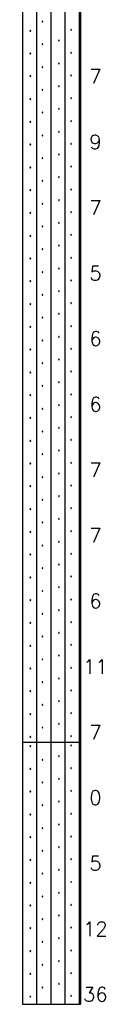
# Model space of a CAD drawing. Extents: x -973 to -50, y -112 to 38.
# Tile 1 of 16: x -956 to -950, y -112 to -37. Entities that reach past the tile are written whole.
import ezdxf
from ezdxf.enums import TextEntityAlignment as Align

# ---------------------------------------------------------------- set-up
doc = ezdxf.new("R2010")
doc.units = 0
doc.header["$MEASUREMENT"] = 0
doc.linetypes.add('SOLID', pattern=[0])
doc.layers.get('0').update_dxf_attribs({"linetype": 'SOLID'})
doc.styles.get("Standard").update_dxf_attribs({"font": 'romans.shx'})

msp = doc.modelspace()

# ---------------------------------------------------------------- linework, layer by layer
for p, q in [((-956.194, 7.5), (-956.194, -92.5)), ((-951.782, 7.5), (-951.782, -92.5)), ((-955.109, -92.5), (-955.109, -31)), ((-954.023, -92.5), (-954.023, -31)), ((-952.937, -92.5), (-952.937, -31)), ((-951.852, -92.5), (-951.852, -31)), ((-954.693, -37.536), (-954.707, -37.561)), ((-954.664, -37.536), (-954.693, -37.536)), ((-954.649, -37.561), (-954.664, -37.536)), ((-955.616, -38.233), (-955.631, -38.258)), ((-955.631, -38.258), (-955.616, -38.283)), ((-955.587, -38.233), (-955.616, -38.233)), ((-955.616, -38.283), (-955.587, -38.283)), ((-955.573, -38.258), (-955.587, -38.233)), ((-955.587, -38.283), (-955.573, -38.258)), ((-954.707, -37.561), (-954.693, -37.586)), ((-954.693, -37.586), (-954.664, -37.586)), ((-954.664, -37.586), (-954.649, -37.561)), ((-952.504, -38.175), (-952.518, -38.2)), ((-952.518, -38.2), (-952.504, -38.226)), ((-952.475, -38.175), (-952.504, -38.175)), ((-952.504, -38.226), (-952.475, -38.226)), ((-952.46, -38.2), (-952.475, -38.175)), ((-952.475, -38.226), (-952.46, -38.2)), ((-953.435, -38.992), (-953.449, -39.017)), ((-953.449, -39.017), (-953.435, -39.042)), ((-953.406, -38.992), (-953.435, -38.992)), ((-953.391, -39.017), (-953.406, -38.992)), ((-953.406, -39.042), (-953.391, -39.017)), ((-954.693, -39.273), (-954.707, -39.298)), ((-954.707, -39.298), (-954.693, -39.323)), ((-954.664, -39.273), (-954.693, -39.273)), ((-954.693, -39.323), (-954.664, -39.323)), ((-954.649, -39.298), (-954.664, -39.273)), ((-954.664, -39.323), (-954.649, -39.298)), ((-953.435, -39.042), (-953.406, -39.042)), ((-955.616, -39.97), (-955.631, -39.995)), ((-955.631, -39.995), (-955.616, -40.02)), ((-955.587, -39.97), (-955.616, -39.97)), ((-955.616, -40.02), (-955.587, -40.02)), ((-955.573, -39.995), (-955.587, -39.97)), ((-955.587, -40.02), (-955.573, -39.995)), ((-952.504, -39.912), (-952.518, -39.937)), ((-952.518, -39.937), (-952.504, -39.962)), ((-952.475, -39.912), (-952.504, -39.912)), ((-952.504, -39.962), (-952.475, -39.962)), ((-952.46, -39.937), (-952.475, -39.912)), ((-952.475, -39.962), (-952.46, -39.937)), ((-954.693, -41.01), (-954.707, -41.035)), ((-954.707, -41.035), (-954.693, -41.06)), ((-954.664, -41.01), (-954.693, -41.01)), ((-954.693, -41.06), (-954.664, -41.06)), ((-954.649, -41.035), (-954.664, -41.01)), ((-954.664, -41.06), (-954.649, -41.035)), ((-953.435, -40.728), (-953.449, -40.754)), ((-953.449, -40.754), (-953.435, -40.779)), ((-953.406, -40.728), (-953.435, -40.728)), ((-953.435, -40.779), (-953.406, -40.779)), ((-953.391, -40.754), (-953.406, -40.728)), ((-953.406, -40.779), (-953.391, -40.754)), ((-955.616, -41.707), (-955.631, -41.732)), ((-955.631, -41.732), (-955.616, -41.757)), ((-955.587, -41.707), (-955.616, -41.707)), ((-955.616, -41.757), (-955.587, -41.757)), ((-955.573, -41.732), (-955.587, -41.707)), ((-955.587, -41.757), (-955.573, -41.732)), ((-952.504, -41.649), (-952.518, -41.674)), ((-952.518, -41.674), (-952.504, -41.699)), ((-952.475, -41.649), (-952.504, -41.649)), ((-952.504, -41.699), (-952.475, -41.699)), ((-952.46, -41.674), (-952.475, -41.649)), ((-952.475, -41.699), (-952.46, -41.674)), ((-954.693, -42.747), (-954.707, -42.772)), ((-954.707, -42.772), (-954.693, -42.797)), ((-954.664, -42.747), (-954.693, -42.747)), ((-954.649, -42.772), (-954.664, -42.747)), ((-954.664, -42.797), (-954.649, -42.772)), ((-953.435, -42.465), (-953.449, -42.491)), ((-953.449, -42.491), (-953.435, -42.516)), ((-953.406, -42.465), (-953.435, -42.465)), ((-953.435, -42.516), (-953.406, -42.516)), ((-953.391, -42.491), (-953.406, -42.465)), ((-953.406, -42.516), (-953.391, -42.491)), ((-955.616, -43.444), (-955.631, -43.469)), ((-955.631, -43.469), (-955.616, -43.494)), ((-955.587, -43.444), (-955.616, -43.444)), ((-955.616, -43.494), (-955.587, -43.494)), ((-955.573, -43.469), (-955.587, -43.444)), ((-955.587, -43.494), (-955.573, -43.469)), ((-954.693, -42.797), (-954.664, -42.797)), ((-952.504, -43.386), (-952.518, -43.411)), ((-952.518, -43.411), (-952.504, -43.436)), ((-952.475, -43.386), (-952.504, -43.386)), ((-952.504, -43.436), (-952.475, -43.436)), ((-952.46, -43.411), (-952.475, -43.386)), ((-952.475, -43.436), (-952.46, -43.411)), ((-953.435, -44.202), (-953.449, -44.228)), ((-953.449, -44.228), (-953.435, -44.253)), ((-953.406, -44.202), (-953.435, -44.202)), ((-953.435, -44.253), (-953.406, -44.253)), ((-953.391, -44.228), (-953.406, -44.202)), ((-953.406, -44.253), (-953.391, -44.228)), ((-954.693, -44.484), (-954.707, -44.509)), ((-954.707, -44.509), (-954.693, -44.533)), ((-954.664, -44.484), (-954.693, -44.484)), ((-954.693, -44.533), (-954.664, -44.533)), ((-954.649, -44.509), (-954.664, -44.484)), ((-954.664, -44.533), (-954.649, -44.509)), ((-955.616, -45.181), (-955.631, -45.206)), ((-955.631, -45.206), (-955.616, -45.231)), ((-955.587, -45.181), (-955.616, -45.181)), ((-955.616, -45.231), (-955.587, -45.231)), ((-955.573, -45.206), (-955.587, -45.181)), ((-955.587, -45.231), (-955.573, -45.206)), ((-952.504, -45.123), (-952.518, -45.148)), ((-952.518, -45.148), (-952.504, -45.173)), ((-952.475, -45.123), (-952.504, -45.123)), ((-952.504, -45.173), (-952.475, -45.173)), ((-952.46, -45.148), (-952.475, -45.123)), ((-952.475, -45.173), (-952.46, -45.148)), ((-954.693, -46.221), (-954.707, -46.245)), ((-954.707, -46.245), (-954.693, -46.27)), ((-954.664, -46.221), (-954.693, -46.221)), ((-954.693, -46.27), (-954.664, -46.27)), ((-954.649, -46.245), (-954.664, -46.221)), ((-954.664, -46.27), (-954.649, -46.245)), ((-953.435, -45.939), (-953.449, -45.965)), ((-953.449, -45.965), (-953.435, -45.99)), ((-953.406, -45.939), (-953.435, -45.939)), ((-953.435, -45.99), (-953.406, -45.99)), ((-953.391, -45.965), (-953.406, -45.939)), ((-953.406, -45.99), (-953.391, -45.965)), ((-955.616, -46.918), (-955.631, -46.943)), ((-955.631, -46.943), (-955.616, -46.967)), ((-955.587, -46.918), (-955.616, -46.918)), ((-955.616, -46.967), (-955.587, -46.967)), ((-955.573, -46.943), (-955.587, -46.918)), ((-955.587, -46.967), (-955.573, -46.943)), ((-952.504, -46.86), (-952.518, -46.885)), ((-952.518, -46.885), (-952.504, -46.91)), ((-952.475, -46.86), (-952.504, -46.86)), ((-952.504, -46.91), (-952.475, -46.91)), ((-952.46, -46.885), (-952.475, -46.86)), ((-952.475, -46.91), (-952.46, -46.885)), ((-954.693, -47.958), (-954.707, -47.982)), ((-954.707, -47.982), (-954.693, -48.007)), ((-954.664, -47.958), (-954.693, -47.958)), ((-954.693, -48.007), (-954.664, -48.007)), ((-954.649, -47.982), (-954.664, -47.958)), ((-954.664, -48.007), (-954.649, -47.982)), ((-953.435, -47.676), (-953.449, -47.702)), ((-953.449, -47.702), (-953.435, -47.726)), ((-953.406, -47.676), (-953.435, -47.676)), ((-953.435, -47.726), (-953.406, -47.726)), ((-953.391, -47.702), (-953.406, -47.676)), ((-953.406, -47.726), (-953.391, -47.702)), ((-955.616, -48.655), (-955.631, -48.679)), ((-955.631, -48.679), (-955.616, -48.704)), ((-955.587, -48.655), (-955.616, -48.655)), ((-955.616, -48.704), (-955.587, -48.704)), ((-955.573, -48.679), (-955.587, -48.655)), ((-955.587, -48.704), (-955.573, -48.679)), ((-952.504, -48.597), (-952.518, -48.622)), ((-952.518, -48.622), (-952.504, -48.647)), ((-952.475, -48.597), (-952.504, -48.597)), ((-952.504, -48.647), (-952.475, -48.647)), ((-952.46, -48.622), (-952.475, -48.597)), ((-952.475, -48.647), (-952.46, -48.622)), ((-953.435, -49.413), (-953.449, -49.439)), ((-953.449, -49.439), (-953.435, -49.463)), ((-953.406, -49.413), (-953.435, -49.413)), ((-953.435, -49.463), (-953.406, -49.463)), ((-953.391, -49.439), (-953.406, -49.413)), ((-953.406, -49.463), (-953.391, -49.439)), ((-954.693, -49.694), (-954.707, -49.719)), ((-954.707, -49.719), (-954.693, -49.744)), ((-954.664, -49.694), (-954.693, -49.694)), ((-954.693, -49.744), (-954.664, -49.744)), ((-954.649, -49.719), (-954.664, -49.694)), ((-954.664, -49.744), (-954.649, -49.719)), ((-955.616, -50.392), (-955.631, -50.416)), ((-955.631, -50.416), (-955.616, -50.441)), ((-955.587, -50.392), (-955.616, -50.392)), ((-955.616, -50.441), (-955.587, -50.441)), ((-955.573, -50.416), (-955.587, -50.392)), ((-955.587, -50.441), (-955.573, -50.416)), ((-952.504, -50.334), (-952.518, -50.358)), ((-952.518, -50.358), (-952.504, -50.384)), ((-952.475, -50.334), (-952.504, -50.334)), ((-952.504, -50.384), (-952.475, -50.384)), ((-952.46, -50.358), (-952.475, -50.334)), ((-952.475, -50.384), (-952.46, -50.358)), ((-954.693, -51.431), (-954.707, -51.456)), ((-954.707, -51.456), (-954.693, -51.481)), ((-954.664, -51.431), (-954.693, -51.431)), ((-954.693, -51.481), (-954.664, -51.481)), ((-954.649, -51.456), (-954.664, -51.431)), ((-954.664, -51.481), (-954.649, -51.456)), ((-953.435, -51.15), (-953.449, -51.175)), ((-953.449, -51.175), (-953.435, -51.2)), ((-953.406, -51.15), (-953.435, -51.15)), ((-953.435, -51.2), (-953.406, -51.2)), ((-953.391, -51.175), (-953.406, -51.15)), ((-953.406, -51.2), (-953.391, -51.175)), ((-955.616, -52.128), (-955.631, -52.153)), ((-955.631, -52.153), (-955.616, -52.178)), ((-955.587, -52.128), (-955.616, -52.128)), ((-955.616, -52.178), (-955.587, -52.178)), ((-955.573, -52.153), (-955.587, -52.128)), ((-955.587, -52.178), (-955.573, -52.153)), ((-952.504, -52.071), (-952.518, -52.095)), ((-952.518, -52.095), (-952.504, -52.121)), ((-952.475, -52.071), (-952.504, -52.071)), ((-952.504, -52.121), (-952.475, -52.121)), ((-952.46, -52.095), (-952.475, -52.071)), ((-952.475, -52.121), (-952.46, -52.095)), ((-954.693, -53.168), (-954.707, -53.193)), ((-954.707, -53.193), (-954.693, -53.218)), ((-954.664, -53.168), (-954.693, -53.168)), ((-954.693, -53.218), (-954.664, -53.218)), ((-954.649, -53.193), (-954.664, -53.168)), ((-954.664, -53.218), (-954.649, -53.193)), ((-953.435, -52.887), (-953.449, -52.912)), ((-953.449, -52.912), (-953.435, -52.937)), ((-953.406, -52.887), (-953.435, -52.887)), ((-953.435, -52.937), (-953.406, -52.937)), ((-953.391, -52.912), (-953.406, -52.887)), ((-953.406, -52.937), (-953.391, -52.912)), ((-955.616, -53.865), (-955.631, -53.89)), ((-955.631, -53.89), (-955.616, -53.915)), ((-955.587, -53.865), (-955.616, -53.865)), ((-955.616, -53.915), (-955.587, -53.915)), ((-955.573, -53.89), (-955.587, -53.865)), ((-955.587, -53.915), (-955.573, -53.89)), ((-952.504, -53.807), (-952.518, -53.832)), ((-952.518, -53.832), (-952.504, -53.858)), ((-952.475, -53.807), (-952.504, -53.807)), ((-952.504, -53.858), (-952.475, -53.858)), ((-952.46, -53.832), (-952.475, -53.807)), ((-952.475, -53.858), (-952.46, -53.832)), ((-953.435, -54.624), (-953.449, -54.649)), ((-953.449, -54.649), (-953.435, -54.674)), ((-953.406, -54.624), (-953.435, -54.624)), ((-953.435, -54.674), (-953.406, -54.674)), ((-953.391, -54.649), (-953.406, -54.624)), ((-953.406, -54.674), (-953.391, -54.649)), ((-954.693, -54.905), (-954.707, -54.93)), ((-954.707, -54.93), (-954.693, -54.955)), ((-954.664, -54.905), (-954.693, -54.905)), ((-954.693, -54.955), (-954.664, -54.955)), ((-954.649, -54.93), (-954.664, -54.905)), ((-954.664, -54.955), (-954.649, -54.93)), ((-952.504, -55.544), (-952.518, -55.569)), ((-952.475, -55.544), (-952.504, -55.544)), ((-952.46, -55.569), (-952.475, -55.544)), ((-955.616, -55.602), (-955.631, -55.627)), ((-955.631, -55.627), (-955.616, -55.652)), ((-955.587, -55.602), (-955.616, -55.602)), ((-955.616, -55.652), (-955.587, -55.652)), ((-955.573, -55.627), (-955.587, -55.602)), ((-955.587, -55.652), (-955.573, -55.627)), ((-952.518, -55.569), (-952.504, -55.595)), ((-952.504, -55.595), (-952.475, -55.595)), ((-952.475, -55.595), (-952.46, -55.569)), ((-954.693, -56.642), (-954.707, -56.667)), ((-954.707, -56.667), (-954.693, -56.692)), ((-954.664, -56.642), (-954.693, -56.642)), ((-954.693, -56.692), (-954.664, -56.692)), ((-954.649, -56.667), (-954.664, -56.642)), ((-954.664, -56.692), (-954.649, -56.667)), ((-953.435, -56.361), (-953.449, -56.386)), ((-953.449, -56.386), (-953.435, -56.411)), ((-953.406, -56.361), (-953.435, -56.361)), ((-953.435, -56.411), (-953.406, -56.411)), ((-953.391, -56.386), (-953.406, -56.361)), ((-953.406, -56.411), (-953.391, -56.386)), ((-955.616, -57.339), (-955.631, -57.364)), ((-955.631, -57.364), (-955.616, -57.389)), ((-955.587, -57.339), (-955.616, -57.339)), ((-955.616, -57.389), (-955.587, -57.389)), ((-955.573, -57.364), (-955.587, -57.339)), ((-955.587, -57.389), (-955.573, -57.364)), ((-952.504, -57.281), (-952.518, -57.306)), ((-952.518, -57.306), (-952.504, -57.332)), ((-952.475, -57.281), (-952.504, -57.281)), ((-952.504, -57.332), (-952.475, -57.332)), ((-952.46, -57.306), (-952.475, -57.281)), ((-952.475, -57.332), (-952.46, -57.306)), ((-954.693, -58.379), (-954.707, -58.404)), ((-954.707, -58.404), (-954.693, -58.429)), ((-954.664, -58.379), (-954.693, -58.379)), ((-954.693, -58.429), (-954.664, -58.429)), ((-954.649, -58.404), (-954.664, -58.379)), ((-954.664, -58.429), (-954.649, -58.404)), ((-953.435, -58.098), (-953.449, -58.123)), ((-953.449, -58.123), (-953.435, -58.148)), ((-953.406, -58.098), (-953.435, -58.098)), ((-953.435, -58.148), (-953.406, -58.148)), ((-953.391, -58.123), (-953.406, -58.098)), ((-953.406, -58.148), (-953.391, -58.123)), ((-955.616, -59.076), (-955.631, -59.101)), ((-955.631, -59.101), (-955.616, -59.126)), ((-955.587, -59.076), (-955.616, -59.076)), ((-955.616, -59.126), (-955.587, -59.126)), ((-955.573, -59.101), (-955.587, -59.076)), ((-955.587, -59.126), (-955.573, -59.101)), ((-952.504, -59.018), (-952.518, -59.043)), ((-952.518, -59.043), (-952.504, -59.069)), ((-952.475, -59.018), (-952.504, -59.018)), ((-952.504, -59.069), (-952.475, -59.069)), ((-952.46, -59.043), (-952.475, -59.018)), ((-952.475, -59.069), (-952.46, -59.043)), ((-953.435, -59.835), (-953.449, -59.86)), ((-953.449, -59.86), (-953.435, -59.885)), ((-953.406, -59.835), (-953.435, -59.835)), ((-953.435, -59.885), (-953.406, -59.885)), ((-953.391, -59.86), (-953.406, -59.835)), ((-953.406, -59.885), (-953.391, -59.86)), ((-955.616, -60.813), (-955.631, -60.838)), ((-955.587, -60.813), (-955.616, -60.813)), ((-955.573, -60.838), (-955.587, -60.813)), ((-954.693, -60.116), (-954.707, -60.141)), ((-954.707, -60.141), (-954.693, -60.166)), ((-954.664, -60.116), (-954.693, -60.116)), ((-954.693, -60.166), (-954.664, -60.166)), ((-954.649, -60.141), (-954.664, -60.116)), ((-954.664, -60.166), (-954.649, -60.141)), ((-952.504, -60.755), (-952.518, -60.78)), ((-952.518, -60.78), (-952.504, -60.805)), ((-952.475, -60.755), (-952.504, -60.755)), ((-952.504, -60.805), (-952.475, -60.805)), ((-952.46, -60.78), (-952.475, -60.755)), ((-952.475, -60.805), (-952.46, -60.78)), ((-955.631, -60.838), (-955.616, -60.863)), ((-955.616, -60.863), (-955.587, -60.863)), ((-955.587, -60.863), (-955.573, -60.838)), ((-954.693, -61.853), (-954.707, -61.878)), ((-954.707, -61.878), (-954.693, -61.903)), ((-954.664, -61.853), (-954.693, -61.853)), ((-954.693, -61.903), (-954.664, -61.903)), ((-954.649, -61.878), (-954.664, -61.853)), ((-954.664, -61.903), (-954.649, -61.878)), ((-953.435, -61.571), (-953.449, -61.597)), ((-953.449, -61.597), (-953.435, -61.622)), ((-953.406, -61.571), (-953.435, -61.571)), ((-953.435, -61.622), (-953.406, -61.622)), ((-953.391, -61.597), (-953.406, -61.571)), ((-953.406, -61.622), (-953.391, -61.597)), ((-955.616, -62.55), (-955.631, -62.575)), ((-955.631, -62.575), (-955.616, -62.6)), ((-955.587, -62.55), (-955.616, -62.55)), ((-955.616, -62.6), (-955.587, -62.6)), ((-955.573, -62.575), (-955.587, -62.55)), ((-955.587, -62.6), (-955.573, -62.575)), ((-952.504, -62.492), (-952.518, -62.517)), ((-952.518, -62.517), (-952.504, -62.542)), ((-952.475, -62.492), (-952.504, -62.492)), ((-952.504, -62.542), (-952.475, -62.542)), ((-952.46, -62.517), (-952.475, -62.492)), ((-952.475, -62.542), (-952.46, -62.517)), ((-954.693, -63.59), (-954.707, -63.615)), ((-954.707, -63.615), (-954.693, -63.64)), ((-954.664, -63.59), (-954.693, -63.59)), ((-954.693, -63.64), (-954.664, -63.64)), ((-954.649, -63.615), (-954.664, -63.59)), ((-954.664, -63.64), (-954.649, -63.615)), ((-953.435, -63.308), (-953.449, -63.334)), ((-953.449, -63.334), (-953.435, -63.359)), ((-953.406, -63.308), (-953.435, -63.308)), ((-953.435, -63.359), (-953.406, -63.359)), ((-953.391, -63.334), (-953.406, -63.308)), ((-953.406, -63.359), (-953.391, -63.334)), ((-955.616, -64.287), (-955.631, -64.312)), ((-955.631, -64.312), (-955.616, -64.337)), ((-955.587, -64.287), (-955.616, -64.287)), ((-955.616, -64.337), (-955.587, -64.337)), ((-955.573, -64.312), (-955.587, -64.287)), ((-955.587, -64.337), (-955.573, -64.312)), ((-952.504, -64.229), (-952.518, -64.254)), ((-952.518, -64.254), (-952.504, -64.279)), ((-952.475, -64.229), (-952.504, -64.229)), ((-952.504, -64.279), (-952.475, -64.279)), ((-952.46, -64.254), (-952.475, -64.229)), ((-952.475, -64.279), (-952.46, -64.254)), ((-953.435, -65.045), (-953.449, -65.071)), ((-953.449, -65.071), (-953.435, -65.096)), ((-953.406, -65.045), (-953.435, -65.045)), ((-953.435, -65.096), (-953.406, -65.096)), ((-953.391, -65.071), (-953.406, -65.045)), ((-953.406, -65.096), (-953.391, -65.071)), ((-955.616, -66.024), (-955.631, -66.049)), ((-955.631, -66.049), (-955.616, -66.074)), ((-955.587, -66.024), (-955.616, -66.024)), ((-955.573, -66.049), (-955.587, -66.024)), ((-955.587, -66.074), (-955.573, -66.049)), ((-954.693, -65.327), (-954.707, -65.352)), ((-954.707, -65.352), (-954.693, -65.376)), ((-954.664, -65.327), (-954.693, -65.327)), ((-954.693, -65.376), (-954.664, -65.376)), ((-954.649, -65.352), (-954.664, -65.327)), ((-954.664, -65.376), (-954.649, -65.352)), ((-952.504, -65.966), (-952.518, -65.991)), ((-952.518, -65.991), (-952.504, -66.016)), ((-952.475, -65.966), (-952.504, -65.966)), ((-952.504, -66.016), (-952.475, -66.016)), ((-952.46, -65.991), (-952.475, -65.966)), ((-952.475, -66.016), (-952.46, -65.991)), ((-955.616, -66.074), (-955.587, -66.074)), ((-953.435, -66.782), (-953.449, -66.808)), ((-953.449, -66.808), (-953.435, -66.833)), ((-953.406, -66.782), (-953.435, -66.782)), ((-953.391, -66.808), (-953.406, -66.782)), ((-953.406, -66.833), (-953.391, -66.808)), ((-954.693, -67.064), (-954.707, -67.088)), ((-954.707, -67.088), (-954.693, -67.113)), ((-954.664, -67.064), (-954.693, -67.064)), ((-954.693, -67.113), (-954.664, -67.113)), ((-954.649, -67.088), (-954.664, -67.064)), ((-954.664, -67.113), (-954.649, -67.088)), ((-953.435, -66.833), (-953.406, -66.833)), ((-955.616, -67.761), (-955.631, -67.786)), ((-955.631, -67.786), (-955.616, -67.81)), ((-955.587, -67.761), (-955.616, -67.761)), ((-955.616, -67.81), (-955.587, -67.81)), ((-955.573, -67.786), (-955.587, -67.761)), ((-955.587, -67.81), (-955.573, -67.786)), ((-952.504, -67.703), (-952.518, -67.728)), ((-952.518, -67.728), (-952.504, -67.753)), ((-952.475, -67.703), (-952.504, -67.703)), ((-952.504, -67.753), (-952.475, -67.753)), ((-952.46, -67.728), (-952.475, -67.703)), ((-952.475, -67.753), (-952.46, -67.728)), ((-954.693, -68.8), (-954.707, -68.825)), ((-954.707, -68.825), (-954.693, -68.85)), ((-954.664, -68.8), (-954.693, -68.8)), ((-954.693, -68.85), (-954.664, -68.85)), ((-954.649, -68.825), (-954.664, -68.8)), ((-954.664, -68.85), (-954.649, -68.825)), ((-953.435, -68.519), (-953.449, -68.545)), ((-953.449, -68.545), (-953.435, -68.569)), ((-953.406, -68.519), (-953.435, -68.519)), ((-953.435, -68.569), (-953.406, -68.569)), ((-953.391, -68.545), (-953.406, -68.519)), ((-953.406, -68.569), (-953.391, -68.545)), ((-955.616, -69.498), (-955.631, -69.522)), ((-955.631, -69.522), (-955.616, -69.547)), ((-955.587, -69.498), (-955.616, -69.498)), ((-955.616, -69.547), (-955.587, -69.547)), ((-955.573, -69.522), (-955.587, -69.498)), ((-955.587, -69.547), (-955.573, -69.522)), ((-952.504, -69.44), (-952.518, -69.465)), ((-952.518, -69.465), (-952.504, -69.49)), ((-952.475, -69.44), (-952.504, -69.44)), ((-952.504, -69.49), (-952.475, -69.49)), ((-952.46, -69.465), (-952.475, -69.44)), ((-952.475, -69.49), (-952.46, -69.465)), ((-954.693, -70.537), (-954.707, -70.562)), ((-954.707, -70.562), (-954.693, -70.587)), ((-954.664, -70.537), (-954.693, -70.537)), ((-954.649, -70.562), (-954.664, -70.537)), ((-954.664, -70.587), (-954.649, -70.562)), ((-953.435, -70.256), (-953.449, -70.281)), ((-953.449, -70.281), (-953.435, -70.306)), ((-953.406, -70.256), (-953.435, -70.256)), ((-953.435, -70.306), (-953.406, -70.306)), ((-953.391, -70.281), (-953.406, -70.256)), ((-953.406, -70.306), (-953.391, -70.281)), ((-955.616, -71.234), (-955.631, -71.259)), ((-955.631, -71.259), (-955.616, -71.284)), ((-955.587, -71.234), (-955.616, -71.234)), ((-955.616, -71.284), (-955.587, -71.284)), ((-955.573, -71.259), (-955.587, -71.234)), ((-955.587, -71.284), (-955.573, -71.259)), ((-954.693, -70.587), (-954.664, -70.587)), ((-952.504, -71.177), (-952.518, -71.201)), ((-952.518, -71.201), (-952.504, -71.227)), ((-952.475, -71.177), (-952.504, -71.177)), ((-952.504, -71.227), (-952.475, -71.227)), ((-952.46, -71.201), (-952.475, -71.177)), ((-952.475, -71.227), (-952.46, -71.201)), ((-953.435, -71.993), (-953.449, -72.018)), ((-953.449, -72.018), (-953.435, -72.043)), ((-953.406, -71.993), (-953.435, -71.993)), ((-953.435, -72.043), (-953.406, -72.043)), ((-953.391, -72.018), (-953.406, -71.993)), ((-953.406, -72.043), (-953.391, -72.018)), ((-954.693, -72.274), (-954.707, -72.299)), ((-954.707, -72.299), (-954.693, -72.324)), ((-954.664, -72.274), (-954.693, -72.274)), ((-954.693, -72.324), (-954.664, -72.324)), ((-954.649, -72.299), (-954.664, -72.274)), ((-954.664, -72.324), (-954.649, -72.299)), ((-955.616, -72.971), (-955.631, -72.996)), ((-955.631, -72.996), (-955.616, -73.021)), ((-955.587, -72.971), (-955.616, -72.971)), ((-955.616, -73.021), (-955.587, -73.021)), ((-955.573, -72.996), (-955.587, -72.971)), ((-955.587, -73.021), (-955.573, -72.996)), ((-952.504, -72.914), (-952.518, -72.938)), ((-952.518, -72.938), (-952.504, -72.964)), ((-952.475, -72.914), (-952.504, -72.914)), ((-952.504, -72.964), (-952.475, -72.964)), ((-952.46, -72.938), (-952.475, -72.914)), ((-952.475, -72.964), (-952.46, -72.938)), ((-954.693, -74.011), (-954.707, -74.036)), ((-954.707, -74.036), (-954.693, -74.061)), ((-954.664, -74.011), (-954.693, -74.011)), ((-954.693, -74.061), (-954.664, -74.061)), ((-954.649, -74.036), (-954.664, -74.011)), ((-954.664, -74.061), (-954.649, -74.036)), ((-953.435, -73.73), (-953.449, -73.755)), ((-953.449, -73.755), (-953.435, -73.78)), ((-953.406, -73.73), (-953.435, -73.73)), ((-953.435, -73.78), (-953.406, -73.78)), ((-953.391, -73.755), (-953.406, -73.73)), ((-953.406, -73.78), (-953.391, -73.755)), ((-955.616, -74.708), (-955.631, -74.733)), ((-955.631, -74.733), (-955.616, -74.758)), ((-955.587, -74.708), (-955.616, -74.708)), ((-955.616, -74.758), (-955.587, -74.758)), ((-955.573, -74.733), (-955.587, -74.708)), ((-955.587, -74.758), (-955.573, -74.733)), ((-952.504, -74.65), (-952.518, -74.675)), ((-952.518, -74.675), (-952.504, -74.701)), ((-952.475, -74.65), (-952.504, -74.65)), ((-952.504, -74.701), (-952.475, -74.701)), ((-952.46, -74.675), (-952.475, -74.65)), ((-952.475, -74.701), (-952.46, -74.675)), ((-954.693, -75.748), (-954.707, -75.773)), ((-954.707, -75.773), (-954.693, -75.798)), ((-954.664, -75.748), (-954.693, -75.748)), ((-954.693, -75.798), (-954.664, -75.798)), ((-954.649, -75.773), (-954.664, -75.748)), ((-954.664, -75.798), (-954.649, -75.773)), ((-953.435, -75.467), (-953.449, -75.492)), ((-953.449, -75.492), (-953.435, -75.517)), ((-953.406, -75.467), (-953.435, -75.467)), ((-953.435, -75.517), (-953.406, -75.517)), ((-953.391, -75.492), (-953.406, -75.467)), ((-953.406, -75.517), (-953.391, -75.492)), ((-955.616, -76.445), (-955.631, -76.47)), ((-955.631, -76.47), (-955.616, -76.495)), ((-955.587, -76.445), (-955.616, -76.445)), ((-955.616, -76.495), (-955.587, -76.495)), ((-955.573, -76.47), (-955.587, -76.445)), ((-955.587, -76.495), (-955.573, -76.47)), ((-952.504, -76.387), (-952.518, -76.412)), ((-952.518, -76.412), (-952.504, -76.438)), ((-952.475, -76.387), (-952.504, -76.387)), ((-952.504, -76.438), (-952.475, -76.438)), ((-952.46, -76.412), (-952.475, -76.387)), ((-952.475, -76.438), (-952.46, -76.412)), ((-953.435, -77.204), (-953.449, -77.229)), ((-953.449, -77.229), (-953.435, -77.254)), ((-953.406, -77.204), (-953.435, -77.204)), ((-953.435, -77.254), (-953.406, -77.254)), ((-953.391, -77.229), (-953.406, -77.204)), ((-953.406, -77.254), (-953.391, -77.229)), ((-954.693, -77.485), (-954.707, -77.51)), ((-954.707, -77.51), (-954.693, -77.535)), ((-954.664, -77.485), (-954.693, -77.485)), ((-954.693, -77.535), (-954.664, -77.535)), ((-954.649, -77.51), (-954.664, -77.485)), ((-954.664, -77.535), (-954.649, -77.51)), ((-955.616, -78.182), (-955.631, -78.207)), ((-955.631, -78.207), (-955.616, -78.232)), ((-955.587, -78.182), (-955.616, -78.182)), ((-955.616, -78.232), (-955.587, -78.232)), ((-955.573, -78.207), (-955.587, -78.182)), ((-955.587, -78.232), (-955.573, -78.207)), ((-952.504, -78.124), (-952.518, -78.149)), ((-952.518, -78.149), (-952.504, -78.175)), ((-952.475, -78.124), (-952.504, -78.124)), ((-952.504, -78.175), (-952.475, -78.175)), ((-952.46, -78.149), (-952.475, -78.124)), ((-952.475, -78.175), (-952.46, -78.149)), ((-954.693, -79.222), (-954.707, -79.247)), ((-954.707, -79.247), (-954.693, -79.272)), ((-954.664, -79.222), (-954.693, -79.222)), ((-954.693, -79.272), (-954.664, -79.272)), ((-954.649, -79.247), (-954.664, -79.222)), ((-954.664, -79.272), (-954.649, -79.247)), ((-953.435, -78.941), (-953.449, -78.966)), ((-953.449, -78.966), (-953.435, -78.991)), ((-953.406, -78.941), (-953.435, -78.941)), ((-953.435, -78.991), (-953.406, -78.991)), ((-953.391, -78.966), (-953.406, -78.941)), ((-953.406, -78.991), (-953.391, -78.966)), ((-955.616, -79.919), (-955.631, -79.944)), ((-955.631, -79.944), (-955.616, -79.969)), ((-955.587, -79.919), (-955.616, -79.919)), ((-955.616, -79.969), (-955.587, -79.969)), ((-955.573, -79.944), (-955.587, -79.919)), ((-955.587, -79.969), (-955.573, -79.944)), ((-952.504, -79.861), (-952.518, -79.886)), ((-952.518, -79.886), (-952.504, -79.912)), ((-952.475, -79.861), (-952.504, -79.861)), ((-952.504, -79.912), (-952.475, -79.912)), ((-952.46, -79.886), (-952.475, -79.861)), ((-952.475, -79.912), (-952.46, -79.886)), ((-954.693, -80.959), (-954.707, -80.984)), ((-954.707, -80.984), (-954.693, -81.009)), ((-954.664, -80.959), (-954.693, -80.959)), ((-954.693, -81.009), (-954.664, -81.009)), ((-954.649, -80.984), (-954.664, -80.959)), ((-954.664, -81.009), (-954.649, -80.984)), ((-953.435, -80.678), (-953.449, -80.703)), ((-953.449, -80.703), (-953.435, -80.728)), ((-953.406, -80.678), (-953.435, -80.678)), ((-953.435, -80.728), (-953.406, -80.728)), ((-953.391, -80.703), (-953.406, -80.678)), ((-953.406, -80.728), (-953.391, -80.703)), ((-955.616, -81.656), (-955.631, -81.681)), ((-955.631, -81.681), (-955.616, -81.706)), ((-955.587, -81.656), (-955.616, -81.656)), ((-955.616, -81.706), (-955.587, -81.706)), ((-955.573, -81.681), (-955.587, -81.656)), ((-955.587, -81.706), (-955.573, -81.681)), ((-952.504, -81.598), (-952.518, -81.623)), ((-952.518, -81.623), (-952.504, -81.648)), ((-952.475, -81.598), (-952.504, -81.598)), ((-952.504, -81.648), (-952.475, -81.648)), ((-952.46, -81.623), (-952.475, -81.598)), ((-952.475, -81.648), (-952.46, -81.623)), ((-953.435, -82.414), (-953.449, -82.44)), ((-953.449, -82.44), (-953.435, -82.465)), ((-953.406, -82.414), (-953.435, -82.414)), ((-953.435, -82.465), (-953.406, -82.465)), ((-953.391, -82.44), (-953.406, -82.414)), ((-953.406, -82.465), (-953.391, -82.44)), ((-954.693, -82.696), (-954.707, -82.721)), ((-954.707, -82.721), (-954.693, -82.746)), ((-954.664, -82.696), (-954.693, -82.696)), ((-954.693, -82.746), (-954.664, -82.746)), ((-954.649, -82.721), (-954.664, -82.696)), ((-954.664, -82.746), (-954.649, -82.721)), ((-952.504, -83.335), (-952.518, -83.36)), ((-952.475, -83.335), (-952.504, -83.335)), ((-952.46, -83.36), (-952.475, -83.335)), ((-955.616, -83.393), (-955.631, -83.418)), ((-955.631, -83.418), (-955.616, -83.443)), ((-955.587, -83.393), (-955.616, -83.393)), ((-955.616, -83.443), (-955.587, -83.443)), ((-955.573, -83.418), (-955.587, -83.393)), ((-955.587, -83.443), (-955.573, -83.418)), ((-952.518, -83.36), (-952.504, -83.385)), ((-952.504, -83.385), (-952.475, -83.385)), ((-952.475, -83.385), (-952.46, -83.36)), ((-954.693, -84.433), (-954.707, -84.458)), ((-954.707, -84.458), (-954.693, -84.483)), ((-954.664, -84.433), (-954.693, -84.433)), ((-954.693, -84.483), (-954.664, -84.483)), ((-954.649, -84.458), (-954.664, -84.433)), ((-954.664, -84.483), (-954.649, -84.458)), ((-953.435, -84.151), (-953.449, -84.177)), ((-953.449, -84.177), (-953.435, -84.202)), ((-953.406, -84.151), (-953.435, -84.151)), ((-953.435, -84.202), (-953.406, -84.202)), ((-953.391, -84.177), (-953.406, -84.151)), ((-953.406, -84.202), (-953.391, -84.177)), ((-955.616, -85.13), (-955.631, -85.155)), ((-955.631, -85.155), (-955.616, -85.18)), ((-955.587, -85.13), (-955.616, -85.13)), ((-955.616, -85.18), (-955.587, -85.18)), ((-955.573, -85.155), (-955.587, -85.13)), ((-955.587, -85.18), (-955.573, -85.155)), ((-952.504, -85.072), (-952.518, -85.097)), ((-952.518, -85.097), (-952.504, -85.122)), ((-952.475, -85.072), (-952.504, -85.072)), ((-952.504, -85.122), (-952.475, -85.122)), ((-952.46, -85.097), (-952.475, -85.072)), ((-952.475, -85.122), (-952.46, -85.097)), ((-954.693, -86.17), (-954.707, -86.195)), ((-954.707, -86.195), (-954.693, -86.219)), ((-954.664, -86.17), (-954.693, -86.17)), ((-954.693, -86.219), (-954.664, -86.219)), ((-954.649, -86.195), (-954.664, -86.17)), ((-954.664, -86.219), (-954.649, -86.195)), ((-953.435, -85.888), (-953.449, -85.914)), ((-953.449, -85.914), (-953.435, -85.939)), ((-953.406, -85.888), (-953.435, -85.888)), ((-953.435, -85.939), (-953.406, -85.939)), ((-953.391, -85.914), (-953.406, -85.888)), ((-953.406, -85.939), (-953.391, -85.914)), ((-955.616, -86.867), (-955.631, -86.892)), ((-955.631, -86.892), (-955.616, -86.917)), ((-955.587, -86.867), (-955.616, -86.867)), ((-955.616, -86.917), (-955.587, -86.917)), ((-955.573, -86.892), (-955.587, -86.867)), ((-955.587, -86.917), (-955.573, -86.892)), ((-952.504, -86.809), (-952.518, -86.834)), ((-952.518, -86.834), (-952.504, -86.859)), ((-952.475, -86.809), (-952.504, -86.809)), ((-952.504, -86.859), (-952.475, -86.859)), ((-952.46, -86.834), (-952.475, -86.809)), ((-952.475, -86.859), (-952.46, -86.834)), ((-953.435, -87.625), (-953.449, -87.651)), ((-953.449, -87.651), (-953.435, -87.676)), ((-953.406, -87.625), (-953.435, -87.625)), ((-953.435, -87.676), (-953.406, -87.676)), ((-953.391, -87.651), (-953.406, -87.625)), ((-953.406, -87.676), (-953.391, -87.651)), ((-954.693, -87.907), (-954.707, -87.931)), ((-954.707, -87.931), (-954.693, -87.956)), ((-954.664, -87.907), (-954.693, -87.907)), ((-954.693, -87.956), (-954.664, -87.956)), ((-954.649, -87.931), (-954.664, -87.907)), ((-954.664, -87.956), (-954.649, -87.931)), ((-952.504, -88.546), (-952.518, -88.571)), ((-952.518, -88.571), (-952.504, -88.596)), ((-952.475, -88.546), (-952.504, -88.546)), ((-952.46, -88.571), (-952.475, -88.546)), ((-952.475, -88.596), (-952.46, -88.571)), ((-955.616, -88.604), (-955.631, -88.629)), ((-955.631, -88.629), (-955.616, -88.653)), ((-955.587, -88.604), (-955.616, -88.604)), ((-955.616, -88.653), (-955.587, -88.653)), ((-955.573, -88.629), (-955.587, -88.604)), ((-955.587, -88.653), (-955.573, -88.629)), ((-952.504, -88.596), (-952.475, -88.596)), ((-954.693, -89.643), (-954.707, -89.668)), ((-954.707, -89.668), (-954.693, -89.693)), ((-954.664, -89.643), (-954.693, -89.643)), ((-954.693, -89.693), (-954.664, -89.693)), ((-954.649, -89.668), (-954.664, -89.643)), ((-954.664, -89.693), (-954.649, -89.668)), ((-953.435, -89.362), (-953.449, -89.388)), ((-953.449, -89.388), (-953.435, -89.412)), ((-953.406, -89.362), (-953.435, -89.362)), ((-953.435, -89.412), (-953.406, -89.412)), ((-953.391, -89.388), (-953.406, -89.362)), ((-953.406, -89.412), (-953.391, -89.388)), ((-955.616, -90.341), (-955.631, -90.365)), ((-955.631, -90.365), (-955.616, -90.39)), ((-955.587, -90.341), (-955.616, -90.341)), ((-955.616, -90.39), (-955.587, -90.39)), ((-955.573, -90.365), (-955.587, -90.341)), ((-955.587, -90.39), (-955.573, -90.365)), ((-952.504, -90.283), (-952.518, -90.308)), ((-952.518, -90.308), (-952.504, -90.333)), ((-952.475, -90.283), (-952.504, -90.283)), ((-952.504, -90.333), (-952.475, -90.333)), ((-952.46, -90.308), (-952.475, -90.283)), ((-952.475, -90.333), (-952.46, -90.308)), ((-954.693, -91.38), (-954.707, -91.405)), ((-954.707, -91.405), (-954.693, -91.43)), ((-954.664, -91.38), (-954.693, -91.38)), ((-954.693, -91.43), (-954.664, -91.43)), ((-954.649, -91.405), (-954.664, -91.38)), ((-954.664, -91.43), (-954.649, -91.405)), ((-953.435, -91.099), (-953.449, -91.124)), ((-953.449, -91.124), (-953.435, -91.149)), ((-953.406, -91.099), (-953.435, -91.099)), ((-953.435, -91.149), (-953.406, -91.149)), ((-953.391, -91.124), (-953.406, -91.099)), ((-953.406, -91.149), (-953.391, -91.124)), ((-955.616, -92.077), (-955.631, -92.102)), ((-955.631, -92.102), (-955.616, -92.127)), ((-955.587, -92.077), (-955.616, -92.077)), ((-955.616, -92.127), (-955.587, -92.127)), ((-955.573, -92.102), (-955.587, -92.077)), ((-955.587, -92.127), (-955.573, -92.102)), ((-952.504, -92.02), (-952.518, -92.044)), ((-952.518, -92.044), (-952.504, -92.07)), ((-952.475, -92.02), (-952.504, -92.02)), ((-952.504, -92.07), (-952.475, -92.07)), ((-952.46, -92.044), (-952.475, -92.02)), ((-952.475, -92.07), (-952.46, -92.044)), ((-956.194, -92.5), (-956.194, -112.5)), ((-956.194, -92.5), (-951.782, -92.5)), ((-956.194, -92.5), (-951.782, -92.5)), ((-955.616, -92.785), (-955.631, -92.81)), ((-955.631, -92.81), (-955.616, -92.835)), ((-955.587, -92.785), (-955.616, -92.785)), ((-955.616, -92.835), (-955.587, -92.835)), ((-955.573, -92.81), (-955.587, -92.785)), ((-955.587, -92.835), (-955.573, -92.81)), ((-955.109, -112.5), (-955.109, -92.5)), ((-954.023, -112.5), (-954.023, -92.5)), ((-952.937, -112.5), (-952.937, -92.5)), ((-952.504, -92.728), (-952.518, -92.752)), ((-952.518, -92.752), (-952.504, -92.778)), ((-952.475, -92.728), (-952.504, -92.728)), ((-952.504, -92.778), (-952.475, -92.778)), ((-952.46, -92.752), (-952.475, -92.728)), ((-952.475, -92.778), (-952.46, -92.752)), ((-951.852, -112.5), (-951.852, -92.5)), ((-951.782, -92.5), (-951.782, -112.5)), ((-954.693, -93.825), (-954.707, -93.85)), ((-954.664, -93.825), (-954.693, -93.825)), ((-954.649, -93.85), (-954.664, -93.825)), ((-953.435, -93.544), (-953.449, -93.569)), ((-953.449, -93.569), (-953.435, -93.594)), ((-953.406, -93.544), (-953.435, -93.544)), ((-953.435, -93.594), (-953.406, -93.594)), ((-953.391, -93.569), (-953.406, -93.544)), ((-953.406, -93.594), (-953.391, -93.569)), ((-955.616, -94.522), (-955.631, -94.547)), ((-955.631, -94.547), (-955.616, -94.572)), ((-955.587, -94.522), (-955.616, -94.522)), ((-955.616, -94.572), (-955.587, -94.572)), ((-955.573, -94.547), (-955.587, -94.522)), ((-955.587, -94.572), (-955.573, -94.547)), ((-954.707, -93.85), (-954.693, -93.875)), ((-954.693, -93.875), (-954.664, -93.875)), ((-954.664, -93.875), (-954.649, -93.85)), ((-952.504, -94.464), (-952.518, -94.489)), ((-952.518, -94.489), (-952.504, -94.515)), ((-952.475, -94.464), (-952.504, -94.464)), ((-952.504, -94.515), (-952.475, -94.515)), ((-952.46, -94.489), (-952.475, -94.464)), ((-952.475, -94.515), (-952.46, -94.489)), ((-953.435, -95.281), (-953.449, -95.306)), ((-953.449, -95.306), (-953.435, -95.331)), ((-953.406, -95.281), (-953.435, -95.281)), ((-953.435, -95.331), (-953.406, -95.331)), ((-953.391, -95.306), (-953.406, -95.281)), ((-953.406, -95.331), (-953.391, -95.306)), ((-954.693, -95.562), (-954.707, -95.587)), ((-954.707, -95.587), (-954.693, -95.612)), ((-954.664, -95.562), (-954.693, -95.562)), ((-954.693, -95.612), (-954.664, -95.612)), ((-954.649, -95.587), (-954.664, -95.562)), ((-954.664, -95.612), (-954.649, -95.587)), ((-955.616, -96.259), (-955.631, -96.284)), ((-955.631, -96.284), (-955.616, -96.309)), ((-955.587, -96.259), (-955.616, -96.259)), ((-955.616, -96.309), (-955.587, -96.309)), ((-955.573, -96.284), (-955.587, -96.259)), ((-955.587, -96.309), (-955.573, -96.284)), ((-952.504, -96.201), (-952.518, -96.226)), ((-952.518, -96.226), (-952.504, -96.252)), ((-952.475, -96.201), (-952.504, -96.201)), ((-952.504, -96.252), (-952.475, -96.252)), ((-952.46, -96.226), (-952.475, -96.201)), ((-952.475, -96.252), (-952.46, -96.226)), ((-954.693, -97.299), (-954.707, -97.324)), ((-954.707, -97.324), (-954.693, -97.349)), ((-954.664, -97.299), (-954.693, -97.299)), ((-954.693, -97.349), (-954.664, -97.349)), ((-954.649, -97.324), (-954.664, -97.299)), ((-954.664, -97.349), (-954.649, -97.324)), ((-953.435, -97.018), (-953.449, -97.043)), ((-953.449, -97.043), (-953.435, -97.068)), ((-953.406, -97.018), (-953.435, -97.018)), ((-953.435, -97.068), (-953.406, -97.068)), ((-953.391, -97.043), (-953.406, -97.018)), ((-953.406, -97.068), (-953.391, -97.043)), ((-955.616, -97.996), (-955.631, -98.021)), ((-955.631, -98.021), (-955.616, -98.046)), ((-955.587, -97.996), (-955.616, -97.996)), ((-955.616, -98.046), (-955.587, -98.046)), ((-955.573, -98.021), (-955.587, -97.996)), ((-955.587, -98.046), (-955.573, -98.021)), ((-952.504, -97.938), (-952.518, -97.963)), ((-952.518, -97.963), (-952.504, -97.989)), ((-952.475, -97.938), (-952.504, -97.938)), ((-952.504, -97.989), (-952.475, -97.989)), ((-952.46, -97.963), (-952.475, -97.938)), ((-952.475, -97.989), (-952.46, -97.963)), ((-954.693, -99.036), (-954.707, -99.061)), ((-954.707, -99.061), (-954.693, -99.086)), ((-954.664, -99.036), (-954.693, -99.036)), ((-954.693, -99.086), (-954.664, -99.086)), ((-954.649, -99.061), (-954.664, -99.036)), ((-954.664, -99.086), (-954.649, -99.061)), ((-953.435, -98.755), (-953.449, -98.78)), ((-953.449, -98.78), (-953.435, -98.805)), ((-953.406, -98.755), (-953.435, -98.755)), ((-953.435, -98.805), (-953.406, -98.805)), ((-953.391, -98.78), (-953.406, -98.755)), ((-953.406, -98.805), (-953.391, -98.78)), ((-955.616, -99.733), (-955.631, -99.758)), ((-955.631, -99.758), (-955.616, -99.783)), ((-955.587, -99.733), (-955.616, -99.733)), ((-955.616, -99.783), (-955.587, -99.783)), ((-955.573, -99.758), (-955.587, -99.733)), ((-955.587, -99.783), (-955.573, -99.758)), ((-952.504, -99.675), (-952.518, -99.7)), ((-952.518, -99.7), (-952.504, -99.726)), ((-952.475, -99.675), (-952.504, -99.675)), ((-952.504, -99.726), (-952.475, -99.726)), ((-952.46, -99.7), (-952.475, -99.675)), ((-952.475, -99.726), (-952.46, -99.7)), ((-953.435, -100.492), (-953.449, -100.517)), ((-953.449, -100.517), (-953.435, -100.542)), ((-953.406, -100.492), (-953.435, -100.492)), ((-953.435, -100.542), (-953.406, -100.542)), ((-953.391, -100.517), (-953.406, -100.492)), ((-953.406, -100.542), (-953.391, -100.517)), ((-954.693, -100.773), (-954.707, -100.798)), ((-954.707, -100.798), (-954.693, -100.823)), ((-954.664, -100.773), (-954.693, -100.773)), ((-954.693, -100.823), (-954.664, -100.823)), ((-954.649, -100.798), (-954.664, -100.773)), ((-954.664, -100.823), (-954.649, -100.798)), ((-955.616, -101.47), (-955.631, -101.495)), ((-955.631, -101.495), (-955.616, -101.52)), ((-955.587, -101.47), (-955.616, -101.47)), ((-955.616, -101.52), (-955.587, -101.52)), ((-955.573, -101.495), (-955.587, -101.47)), ((-955.587, -101.52), (-955.573, -101.495)), ((-952.504, -101.412), (-952.518, -101.437)), ((-952.518, -101.437), (-952.504, -101.462)), ((-952.475, -101.412), (-952.504, -101.412)), ((-952.504, -101.462), (-952.475, -101.462)), ((-952.46, -101.437), (-952.475, -101.412)), ((-952.475, -101.462), (-952.46, -101.437)), ((-954.693, -102.51), (-954.707, -102.535)), ((-954.707, -102.535), (-954.693, -102.56)), ((-954.664, -102.51), (-954.693, -102.51)), ((-954.693, -102.56), (-954.664, -102.56)), ((-954.649, -102.535), (-954.664, -102.51)), ((-954.664, -102.56), (-954.649, -102.535)), ((-953.435, -102.228), (-953.449, -102.254)), ((-953.449, -102.254), (-953.435, -102.279)), ((-953.406, -102.228), (-953.435, -102.228)), ((-953.435, -102.279), (-953.406, -102.279)), ((-953.391, -102.254), (-953.406, -102.228)), ((-953.406, -102.279), (-953.391, -102.254)), ((-955.616, -103.207), (-955.631, -103.232)), ((-955.631, -103.232), (-955.616, -103.257)), ((-955.587, -103.207), (-955.616, -103.207)), ((-955.616, -103.257), (-955.587, -103.257)), ((-955.573, -103.232), (-955.587, -103.207)), ((-955.587, -103.257), (-955.573, -103.232)), ((-952.504, -103.149), (-952.518, -103.174)), ((-952.518, -103.174), (-952.504, -103.199)), ((-952.475, -103.149), (-952.504, -103.149)), ((-952.504, -103.199), (-952.475, -103.199)), ((-952.46, -103.174), (-952.475, -103.149)), ((-952.475, -103.199), (-952.46, -103.174)), ((-954.693, -104.247), (-954.707, -104.272)), ((-954.707, -104.272), (-954.693, -104.297)), ((-954.664, -104.247), (-954.693, -104.247)), ((-954.693, -104.297), (-954.664, -104.297)), ((-954.649, -104.272), (-954.664, -104.247)), ((-954.664, -104.297), (-954.649, -104.272)), ((-953.435, -103.965), (-953.449, -103.991)), ((-953.449, -103.991), (-953.435, -104.016)), ((-953.406, -103.965), (-953.435, -103.965)), ((-953.435, -104.016), (-953.406, -104.016)), ((-953.391, -103.991), (-953.406, -103.965)), ((-953.406, -104.016), (-953.391, -103.991)), ((-955.616, -104.944), (-955.631, -104.969)), ((-955.631, -104.969), (-955.616, -104.994)), ((-955.587, -104.944), (-955.616, -104.944)), ((-955.616, -104.994), (-955.587, -104.994)), ((-955.573, -104.969), (-955.587, -104.944)), ((-955.587, -104.994), (-955.573, -104.969)), ((-952.504, -104.886), (-952.518, -104.911)), ((-952.518, -104.911), (-952.504, -104.936)), ((-952.475, -104.886), (-952.504, -104.886)), ((-952.504, -104.936), (-952.475, -104.936)), ((-952.46, -104.911), (-952.475, -104.886)), ((-952.475, -104.936), (-952.46, -104.911)), ((-953.435, -105.702), (-953.449, -105.728)), ((-953.449, -105.728), (-953.435, -105.753)), ((-953.406, -105.702), (-953.435, -105.702)), ((-953.435, -105.753), (-953.406, -105.753)), ((-953.391, -105.728), (-953.406, -105.702)), ((-953.406, -105.753), (-953.391, -105.728)), ((-954.693, -105.984), (-954.707, -106.009)), ((-954.707, -106.009), (-954.693, -106.033)), ((-954.664, -105.984), (-954.693, -105.984)), ((-954.693, -106.033), (-954.664, -106.033)), ((-954.649, -106.009), (-954.664, -105.984)), ((-954.664, -106.033), (-954.649, -106.009)), ((-955.616, -106.681), (-955.631, -106.706)), ((-955.631, -106.706), (-955.616, -106.731)), ((-955.587, -106.681), (-955.616, -106.681)), ((-955.616, -106.731), (-955.587, -106.731)), ((-955.573, -106.706), (-955.587, -106.681)), ((-955.587, -106.731), (-955.573, -106.706)), ((-952.504, -106.623), (-952.518, -106.648)), ((-952.518, -106.648), (-952.504, -106.673)), ((-952.475, -106.623), (-952.504, -106.623)), ((-952.504, -106.673), (-952.475, -106.673)), ((-952.46, -106.648), (-952.475, -106.623)), ((-952.475, -106.673), (-952.46, -106.648)), ((-954.693, -107.721), (-954.707, -107.745)), ((-954.707, -107.745), (-954.693, -107.77)), ((-954.664, -107.721), (-954.693, -107.721)), ((-954.693, -107.77), (-954.664, -107.77)), ((-954.649, -107.745), (-954.664, -107.721)), ((-954.664, -107.77), (-954.649, -107.745)), ((-953.435, -107.439), (-953.449, -107.465)), ((-953.449, -107.465), (-953.435, -107.49)), ((-953.406, -107.439), (-953.435, -107.439)), ((-953.435, -107.49), (-953.406, -107.49)), ((-953.391, -107.465), (-953.406, -107.439)), ((-953.406, -107.49), (-953.391, -107.465)), ((-955.616, -108.418), (-955.631, -108.443)), ((-955.631, -108.443), (-955.616, -108.467)), ((-955.587, -108.418), (-955.616, -108.418)), ((-955.616, -108.467), (-955.587, -108.467)), ((-955.573, -108.443), (-955.587, -108.418)), ((-955.587, -108.467), (-955.573, -108.443)), ((-952.504, -108.36), (-952.518, -108.385)), ((-952.518, -108.385), (-952.504, -108.41)), ((-952.475, -108.36), (-952.504, -108.36)), ((-952.504, -108.41), (-952.475, -108.41)), ((-952.46, -108.385), (-952.475, -108.36)), ((-952.475, -108.41), (-952.46, -108.385)), ((-954.693, -109.458), (-954.707, -109.482)), ((-954.707, -109.482), (-954.693, -109.507)), ((-954.664, -109.458), (-954.693, -109.458)), ((-954.693, -109.507), (-954.664, -109.507)), ((-954.649, -109.482), (-954.664, -109.458)), ((-954.664, -109.507), (-954.649, -109.482)), ((-953.435, -109.176), (-953.449, -109.202)), ((-953.449, -109.202), (-953.435, -109.226)), ((-953.406, -109.176), (-953.435, -109.176)), ((-953.435, -109.226), (-953.406, -109.226)), ((-953.391, -109.202), (-953.406, -109.176)), ((-953.406, -109.226), (-953.391, -109.202)), ((-955.616, -110.155), (-955.631, -110.179)), ((-955.631, -110.179), (-955.616, -110.204)), ((-955.587, -110.155), (-955.616, -110.155)), ((-955.616, -110.204), (-955.587, -110.204)), ((-955.573, -110.179), (-955.587, -110.155)), ((-955.587, -110.204), (-955.573, -110.179)), ((-952.504, -110.097), (-952.518, -110.122)), ((-952.518, -110.122), (-952.504, -110.147)), ((-952.475, -110.097), (-952.504, -110.097)), ((-952.504, -110.147), (-952.475, -110.147)), ((-952.46, -110.122), (-952.475, -110.097)), ((-952.475, -110.147), (-952.46, -110.122)), ((-953.435, -110.913), (-953.449, -110.939)), ((-953.449, -110.939), (-953.435, -110.963)), ((-953.406, -110.913), (-953.435, -110.913)), ((-953.435, -110.963), (-953.406, -110.963)), ((-953.391, -110.939), (-953.406, -110.913)), ((-953.406, -110.963), (-953.391, -110.939)), ((-954.693, -111.194), (-954.707, -111.219)), ((-954.707, -111.219), (-954.693, -111.244)), ((-954.664, -111.194), (-954.693, -111.194)), ((-954.693, -111.244), (-954.664, -111.244)), ((-954.649, -111.219), (-954.664, -111.194)), ((-954.664, -111.244), (-954.649, -111.219)), ((-952.504, -111.834), (-952.518, -111.858)), ((-952.518, -111.858), (-952.504, -111.884)), ((-952.475, -111.834), (-952.504, -111.834)), ((-952.46, -111.858), (-952.475, -111.834)), ((-952.475, -111.884), (-952.46, -111.858)), ((-956.194, -112.5), (-951.782, -112.5)), ((-955.616, -111.892), (-955.631, -111.916)), ((-955.631, -111.916), (-955.616, -111.941)), ((-955.587, -111.892), (-955.616, -111.892)), ((-955.616, -111.941), (-955.587, -111.941)), ((-955.573, -111.916), (-955.587, -111.892)), ((-955.587, -111.941), (-955.573, -111.916)), ((-952.504, -111.884), (-952.475, -111.884))]:
    msp.add_line(p, q)

# ---------------------------------------------------------------- texts
for s, height, p in [('7', 1.094, (-950.638, -41.75)), ('9', 1.094, (-950.638, -46.75)), ('7', 1.094, (-950.638, -51.75)), ('5', 1.094, (-950.638, -56.75)), ('6', 1.094, (-950.638, -61.75)), ('6', 1.094, (-950.638, -66.75)), ('7', 1.094, (-950.638, -71.75)), ('7', 1.094, (-950.638, -76.75)), ('6', 1.094, (-950.638, -81.75)), ('11', 1.0941, (-950.638, -86.75)), ('7', 1.094, (-950.638, -91.75)), ('0', 1.094, (-950.638, -96.75)), ('5', 1.094, (-950.638, -101.75)), ('12', 1.0941, (-950.638, -106.75)), ('36', 1.0941, (-950.638, -111.75))]:
    msp.add_text(s, height=height).set_placement(p, align=Align.MIDDLE_CENTER)

doc.saveas('drawing.dxf')
